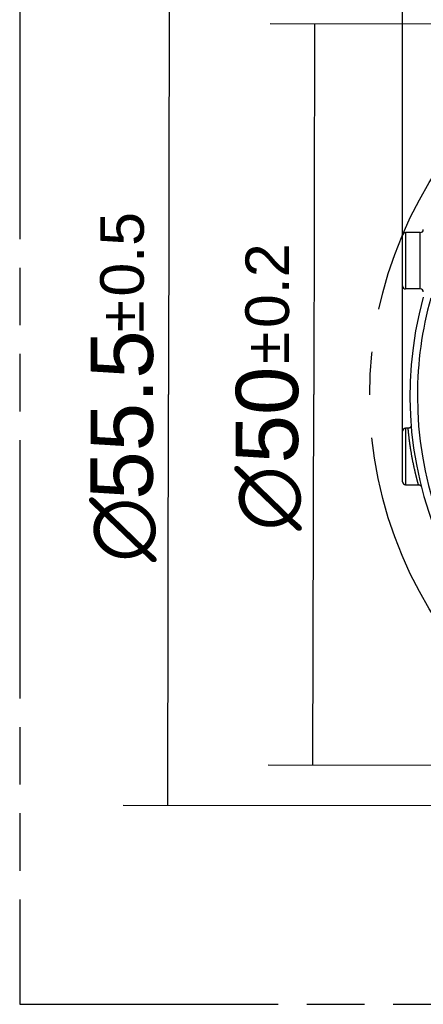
# Model space of a CAD drawing. Header units: millimetres. Extents: x 0 to 210, y 0 to 297.
# Tile 3 of 89: x 50 to 64, y 133 to 166. Entities that reach past the tile are written whole.
import ezdxf
from ezdxf.enums import TextEntityAlignment as Align

# ---------------------------------------------------------------- set-up
doc = ezdxf.new("R2010")
doc.units = ezdxf.units.MM
doc.header["$LTSCALE"] = 19.36
doc.linetypes.add('CENTER', pattern=[0.6, 0.375, -0.075, 0.075, -0.075])
doc.linetypes.add('PHANTOM', pattern=[0.8, 0.45, -0.05, 0.1, -0.05, 0.1, -0.05])
doc.layers.get('0').update_dxf_attribs({"linetype": 'CONTINUOUS'})
for name, color, linetype in [('DEFAULT_1', 7, 'CENTER'), ('DEFAULT_3', 7, 'PHANTOM'), ('Z_DIM_2D', 7, 'CONTINUOUS')]:
    doc.layers.add(name, color=color, linetype=linetype)
doc.styles.add('TEXTSTYLE_3', font='helveticaneueltw1g-ltcn.otf')
doc.styles.add('TEXTSTYLE_4', font='gdt', dxfattribs={"width": 0.7})
doc.dimstyles.new('DIMSTYLE_2', dxfattribs={"dimtxt": 2.1, "dimasz": 3.5, "dimexe": 1.5, "dimexo": 0, "dimgap": 0.525, "dimtad": 1, "dimlfac": 2, "dimdsep": 46, "dimtxsty": 'TEXTSTYLE_3', "dimblk": '_FILLED', "dimblk1": '_FILLED', "dimblk2": '_FILLED', "dimcen": 0.09, "dimclrt": 5, "dimazin": 2, "dimtol": 1, "dimtp": 0.2, "dimtm": 0.2, "dimtfac": 1, "dimtofl": 0, "dimtmove": 0, "dimatfit": 3, "dimldrblk": '_FILLED', "dimfxl": 0, "dimtolj": 1, "dimarcsym": 0})
doc.dimstyles.new('DIMSTYLE_5', dxfattribs={"dimtxt": 2.1, "dimasz": 3.5, "dimexe": 1.5, "dimexo": 0, "dimgap": 0.525, "dimtad": 1, "dimdsep": 46, "dimtxsty": 'TEXTSTYLE_3', "dimblk": '_FILLED', "dimblk1": '_FILLED', "dimblk2": '_FILLED', "dimcen": 0.09, "dimclrt": 5, "dimazin": 2, "dimtol": 1, "dimtp": 0.5, "dimtm": 0.5, "dimtfac": 1, "dimtofl": 0, "dimtmove": 0, "dimatfit": 3, "dimldrblk": '_FILLED', "dimfxl": 0, "dimtolj": 1, "dimarcsym": 0})

# ---------------------------------------------------------------- blocks, each defined once
blk = doc.blocks.new('*D4')
at = {"layer": 'Z_DIM_2D', "color": 2, "linetype": 'Continuous', "transparency": 16777216}
for p, q in [((63.03, 152), (63.03, 177.039)), ((88.53, 149.5), (88.53, 177.039)), ((63.03, 175.539), (75.78, 175.539)), ((88.53, 175.539), (75.78, 175.539))]:
    blk.add_line(p, q, dxfattribs=at)
at = {"layer": 'Z_DIM_2D', "color": 5, "linetype": 'Continuous', "transparency": 16777216}
for s, height, style, p in [('51', 2.1, 'TEXTSTYLE_3', (73.688, 176.064)), ('`', 1.47, 'TEXTSTYLE_4', (75.956, 176.379)), ('0.2', 1.47, 'TEXTSTYLE_3', (78.048, 176.379))]:
    blk.add_text(s, height=height, dxfattribs=dict(at, style=style)).set_placement(p, align=Align.CENTER)
blk = doc.blocks.new('_FILLED')
at = {"color": 0, "linetype": 'ByBlock'}
blk.add_solid([(0, 0), (-1, 0.125), (-1, -0.125)], dxfattribs=at)
blk = doc.blocks.new('_NONE')
blk = doc.blocks.new('*D5')
at = {"layer": 'Z_DIM_2D', "color": 2, "linetype": 'Continuous', "transparency": 16777216}
for p, q in [((75.809, 165.7), (58.566, 165.741)), ((60.066, 165.737), (60.036, 153.237)), ((60.007, 140.737), (60.036, 153.237)), ((75.75, 140.7), (58.507, 140.741))]:
    blk.add_line(p, q, dxfattribs=at)
at = {"layer": 'Z_DIM_2D', "color": 5, "linetype": 'Continuous', "transparency": 16777216}
for s, height, style, p in [('0.2', 1.47, 'TEXTSTYLE_3', (59.205, 156.907)), ('`', 1.47, 'TEXTSTYLE_4', (59.2, 154.816)), ('50', 2.1, 'TEXTSTYLE_3', (59.51, 152.547)), ('n', 2.1, 'TEXTSTYLE_4', (59.503, 149.737))]:
    blk.add_text(s, height=height, rotation=89.8642, dxfattribs=dict(at, style=style)).set_placement(p, align=Align.CENTER)
blk = doc.blocks.new('*D11')
at = {"layer": 'Z_DIM_2D', "color": 2, "linetype": 'Continuous', "transparency": 16777216}
for p, q in [((75.805, 167.054), (53.669, 167.095)), ((55.169, 167.093), (55.143, 153.238)), ((55.117, 139.384), (55.143, 153.238)), ((75.754, 139.346), (53.617, 139.387))]:
    blk.add_line(p, q, dxfattribs=at)
at = {"layer": 'Z_DIM_2D', "color": 5, "linetype": 'Continuous', "transparency": 16777216}
for s, height, style, p in [('0.5', 1.47, 'TEXTSTYLE_3', (54.312, 157.966)), ('`', 1.47, 'TEXTSTYLE_4', (54.308, 155.874)), ('55.5', 2.1, 'TEXTSTYLE_3', (54.617, 152.548)), ('n', 2.1, 'TEXTSTYLE_4', (54.61, 148.679))]:
    blk.add_text(s, height=height, rotation=89.8939, dxfattribs=dict(at, style=style)).set_placement(p, align=Align.CENTER)

msp = doc.modelspace()

# ---------------------------------------------------------------- linework, layer by layer
at = {"color": 9, "linetype": 'Continuous'}
for p, q in [((63.1298, 158.7001), (63.1298, 156.8001)), ((63.6298, 156.8001), (63.6298, 158.7001)), ((63.0298, 156.9001), (63.0298, 158.6001)), ((63.1298, 152.1001), (63.1298, 150.2001)), ((63.0298, 150.3001), (63.0298, 152.0001))]:
    msp.add_line(p, q, dxfattribs=at)
at = {"color": 6, "linetype": 'Continuous'}
for p, q in [((63.6298, 158.7001), (63.1298, 158.7001)), ((63.6298, 156.8001), (63.1298, 156.8001)), ((63.2195, 152.1001), (63.1298, 152.1001)), ((63.2203, 152.1001), (63.2195, 152.1001)), ((63.3151, 152.1705), (63.3148, 152.1697)), ((63.3153, 152.1713), (63.3151, 152.1705)), ((63.3155, 152.172), (63.3153, 152.1713)), ((63.3157, 152.1727), (63.3155, 152.172)), ((63.3159, 152.1734), (63.3157, 152.1727)), ((63.3161, 152.1741), (63.3159, 152.1734)), ((63.3163, 152.1747), (63.3161, 152.1741)), ((63.3164, 152.1754), (63.3163, 152.1747)), ((63.3166, 152.176), (63.3164, 152.1754)), ((63.3167, 152.1765), (63.3166, 152.176)), ((63.3169, 152.1771), (63.3167, 152.1765)), ((63.317, 152.1777), (63.3169, 152.1771)), ((63.3171, 152.1782), (63.317, 152.1777)), ((63.3172, 152.1787), (63.3171, 152.1782)), ((63.3173, 152.1792), (63.3172, 152.1787)), ((63.3174, 152.1797), (63.3173, 152.1792)), ((63.3175, 152.1802), (63.3174, 152.1797)), ((63.3176, 152.1807), (63.3175, 152.1802)), ((63.3177, 152.1811), (63.3176, 152.1807)), ((63.3178, 152.1816), (63.3177, 152.1811)), ((63.3179, 152.182), (63.3178, 152.1816)), ((63.318, 152.1825), (63.3179, 152.182)), ((63.3181, 152.1831), (63.318, 152.1825)), ((63.3182, 152.1837), (63.3181, 152.1831)), ((63.3183, 152.1843), (63.3182, 152.1837)), ((63.3184, 152.1849), (63.3183, 152.1843)), ((63.3185, 152.1854), (63.3184, 152.1849)), ((63.3186, 152.1865), (63.3185, 152.186)), ((63.3185, 152.186), (63.3185, 152.1854)), ((63.3187, 152.187), (63.3186, 152.1865)), ((63.3188, 152.188), (63.3187, 152.1875)), ((63.3187, 152.1875), (63.3187, 152.187)), ((63.3189, 152.1885), (63.3188, 152.188)), ((63.319, 152.1894), (63.3189, 152.189)), ((63.3189, 152.189), (63.3189, 152.1885)), ((63.3191, 152.1909), (63.319, 152.1903)), ((63.319, 152.1903), (63.319, 152.1899)), ((63.319, 152.1899), (63.319, 152.1894)), ((63.3192, 152.1914), (63.3191, 152.1909)), ((63.3192, 152.2078), (63.3193, 152.2074)), ((63.3193, 152.193), (63.3192, 152.1925)), ((63.3192, 152.1925), (63.3192, 152.192)), ((63.3192, 152.192), (63.3192, 152.1914)), ((63.3193, 152.2074), (63.3193, 152.2069)), ((63.3193, 152.2069), (63.3193, 152.2065)), ((63.3193, 152.2065), (63.3193, 152.206)), ((63.3193, 152.206), (63.3194, 152.2055)), ((63.3194, 152.1945), (63.3193, 152.194)), ((63.3193, 152.194), (63.3193, 152.1935)), ((63.3193, 152.1935), (63.3193, 152.193)), ((63.3194, 152.2055), (63.3194, 152.2051)), ((63.3194, 152.2051), (63.3194, 152.2046)), ((63.3194, 152.2046), (63.3194, 152.2041)), ((63.3194, 152.2041), (63.3195, 152.2036)), ((63.3195, 152.1964), (63.3194, 152.1958)), ((63.3194, 152.1958), (63.3194, 152.1954)), ((63.3194, 152.1954), (63.3194, 152.1949)), ((63.3194, 152.1949), (63.3194, 152.1945)), ((63.3197, 152.2017), (63.3195, 152.2045)), ((63.3195, 152.2036), (63.3195, 152.2031)), ((63.3195, 152.2031), (63.3195, 152.2027)), ((63.3195, 152.2027), (63.3195, 152.2022)), ((63.3195, 152.2022), (63.3195, 152.2017)), ((63.3195, 152.2017), (63.3195, 152.2012)), ((63.3195, 152.2012), (63.3195, 152.2007)), ((63.3195, 152.2007), (63.3195, 152.2002)), ((63.3195, 152.2002), (63.3195, 152.1998)), ((63.3195, 152.1998), (63.3195, 152.1993)), ((63.3195, 152.1993), (63.3195, 152.1989)), ((63.3195, 152.1989), (63.3195, 152.1984)), ((63.3195, 152.1984), (63.3195, 152.1979)), ((63.3195, 152.1979), (63.3195, 152.1974)), ((63.3195, 152.1974), (63.3195, 152.1969)), ((63.3195, 152.1969), (63.3195, 152.1964)), ((63.6453, 150.1623), (63.6458, 150.1617)), ((63.6458, 150.1617), (63.6463, 150.161)), ((63.6463, 150.161), (63.6468, 150.1604)), ((63.6468, 150.1604), (63.6473, 150.1598)), ((63.6473, 150.1598), (63.6477, 150.1592)), ((63.6477, 150.1592), (63.6481, 150.1586)), ((63.6481, 150.1586), (63.6485, 150.1581)), ((63.6485, 150.1581), (63.6489, 150.1575)), ((63.6489, 150.1575), (63.6493, 150.157)), ((63.6499, 150.1562), (63.6502, 150.1556)), ((63.6502, 150.1556), (63.6505, 150.1551)), ((63.6505, 150.1551), (63.6509, 150.1546)), ((63.6509, 150.1546), (63.6512, 150.1541)), ((63.6512, 150.1541), (63.6515, 150.1537)), ((63.6515, 150.1537), (63.6518, 150.1532)), ((63.6518, 150.1532), (63.6521, 150.1527)), ((63.6521, 150.1527), (63.6524, 150.1522)), ((63.6524, 150.1522), (63.6527, 150.1518)), ((63.6527, 150.1518), (63.6529, 150.1513)), ((63.6529, 150.1513), (63.6532, 150.1509)), ((63.6532, 150.1509), (63.6534, 150.1505)), ((63.6534, 150.1505), (63.6537, 150.1501)), ((63.6537, 150.1501), (63.6539, 150.1496)), ((63.6539, 150.1496), (63.6542, 150.1492)), ((63.6542, 150.1492), (63.6544, 150.1488)), ((63.6544, 150.1488), (63.6546, 150.1484)), ((63.6546, 150.1484), (63.6548, 150.148)), ((63.6548, 150.148), (63.6551, 150.1475)), ((63.6551, 150.1475), (63.6554, 150.1469)), ((63.6554, 150.1469), (63.6557, 150.1464)), ((63.6557, 150.1464), (63.656, 150.1459)), ((63.656, 150.1459), (63.6562, 150.1454)), ((63.6562, 150.1454), (63.6565, 150.1449)), ((63.6565, 150.1449), (63.6567, 150.1444)), ((63.6567, 150.1444), (63.6569, 150.1439)), ((63.6569, 150.1439), (63.6572, 150.1435)), ((63.6572, 150.1435), (63.6574, 150.143)), ((63.6574, 150.143), (63.6576, 150.1426)), ((63.6576, 150.1426), (63.6578, 150.1422)), ((63.6578, 150.1422), (63.658, 150.1417)), ((63.658, 150.1417), (63.6582, 150.1413)), ((63.6582, 150.1413), (63.6583, 150.1409)), ((63.6583, 150.1409), (63.6586, 150.1404)), ((63.6586, 150.1404), (63.6588, 150.1399)), ((63.6588, 150.1399), (63.659, 150.1394)), ((63.659, 150.1394), (63.6592, 150.1389)), ((63.6592, 150.1389), (63.6594, 150.1384)), ((63.6594, 150.1384), (63.6596, 150.138)), ((63.6596, 150.138), (63.6598, 150.1375)), ((63.6598, 150.1375), (63.66, 150.1371)), ((63.66, 150.1371), (63.6601, 150.1367)), ((63.6601, 150.1367), (63.6603, 150.1362)), ((63.6603, 150.1362), (63.6605, 150.1358)), ((63.6605, 150.1358), (63.6607, 150.1353)), ((63.6607, 150.1353), (63.6608, 150.1348)), ((63.6608, 150.1348), (63.661, 150.1344)), ((63.661, 150.1344), (63.6612, 150.1339)), ((63.6612, 150.1339), (63.6613, 150.1334)), ((63.6613, 150.1334), (63.6615, 150.133)), ((63.6615, 150.133), (63.6617, 150.1325)), ((63.6617, 150.1325), (63.6618, 150.1321)), ((63.6618, 150.1321), (63.6619, 150.1317)), ((63.6619, 150.1317), (63.6621, 150.1312)), ((63.6621, 150.1312), (63.6623, 150.1307)), ((63.6623, 150.1307), (63.6624, 150.1303)), ((63.6624, 150.1303), (63.6626, 150.1298)), ((63.6626, 150.1298), (63.6627, 150.1294)), ((63.6627, 150.1294), (63.6628, 150.1289)), ((63.6628, 150.1289), (63.663, 150.1285)), ((63.663, 150.1285), (63.6631, 150.128)), ((63.6631, 150.128), (63.664, 150.1248))]:
    msp.add_line(p, q, dxfattribs=at)
for points in [[(63.3148, 152.1697), (63.3146, 152.1689), (63.3144, 152.1685), (63.3143, 152.1681), (63.3141, 152.1676), (63.314, 152.1672), (63.3138, 152.1667), (63.3136, 152.1663), (63.3135, 152.1658), (63.3133, 152.1653), (63.3131, 152.1648), (63.3129, 152.1643), (63.3127, 152.1638), (63.3125, 152.1633), (63.3123, 152.1627), (63.3121, 152.1621), (63.3118, 152.1616), (63.3116, 152.161), (63.3113, 152.1603), (63.311, 152.1597), (63.3107, 152.1591), (63.3105, 152.1585), (63.3102, 152.1578), (63.3099, 152.1572), (63.3096, 152.1566), (63.3093, 152.156), (63.309, 152.1554), (63.3087, 152.1548), (63.3084, 152.1542), (63.3081, 152.1536), (63.3078, 152.153), (63.3074, 152.1524), (63.3071, 152.1518), (63.3068, 152.1512), (63.3064, 152.1506), (63.3061, 152.15), (63.3058, 152.1494), (63.3054, 152.1488), (63.3051, 152.1483), (63.3047, 152.1477), (63.3044, 152.1471), (63.304, 152.1465), (63.3036, 152.146), (63.3033, 152.1454), (63.3029, 152.1448), (63.3025, 152.1443), (63.3021, 152.1437), (63.3017, 152.1431), (63.3014, 152.1426), (63.301, 152.142), (63.3006, 152.1415), (63.3002, 152.1409), (63.2998, 152.1404), (63.2994, 152.1398), (63.2989, 152.1393), (63.2985, 152.1388), (63.2981, 152.1382), (63.2977, 152.1377), (63.2973, 152.1372), (63.2968, 152.1366), (63.2964, 152.1361), (63.296, 152.1356), (63.2955, 152.1351), (63.2951, 152.1345), (63.2946, 152.134), (63.2942, 152.1335), (63.2937, 152.133), (63.2933, 152.1325), (63.2928, 152.132), (63.2924, 152.1315), (63.2919, 152.131), (63.2914, 152.1305), (63.2909, 152.1301), (63.2905, 152.1296), (63.29, 152.1291), (63.2895, 152.1286), (63.289, 152.1281), (63.2885, 152.1277), (63.288, 152.1272), (63.2875, 152.1267), (63.287, 152.1263), (63.2865, 152.1258), (63.286, 152.1254), (63.2855, 152.1249), (63.285, 152.1245), (63.2845, 152.124), (63.284, 152.1236), (63.2835, 152.1232), (63.2829, 152.1227), (63.2824, 152.1223), (63.2819, 152.1219), (63.2813, 152.1215), (63.2808, 152.121), (63.2803, 152.1206), (63.2797, 152.1202), (63.2792, 152.1198), (63.2786, 152.1194), (63.2781, 152.119), (63.2775, 152.1186), (63.277, 152.1182), (63.2764, 152.1178), (63.2759, 152.1174), (63.2753, 152.1171), (63.2747, 152.1167), (63.2742, 152.1163), (63.2736, 152.1159), (63.273, 152.1156), (63.2725, 152.1152), (63.2719, 152.1149), (63.2713, 152.1145), (63.2707, 152.1141), (63.2701, 152.1138), (63.2695, 152.1135), (63.269, 152.1131), (63.2684, 152.1128), (63.2678, 152.1125), (63.2672, 152.1121), (63.2666, 152.1118), (63.266, 152.1115), (63.2654, 152.1112), (63.2648, 152.1109), (63.2642, 152.1106), (63.2636, 152.1103), (63.2629, 152.11), (63.2623, 152.1097), (63.2617, 152.1094), (63.2611, 152.1091), (63.2605, 152.1088), (63.2599, 152.1085), (63.2592, 152.1083), (63.2586, 152.108), (63.258, 152.1077), (63.2574, 152.1075), (63.2567, 152.1072), (63.2561, 152.107), (63.2555, 152.1067), (63.2548, 152.1065), (63.2542, 152.1063), (63.2536, 152.106), (63.2529, 152.1058), (63.2523, 152.1056), (63.2516, 152.1053), (63.251, 152.1051), (63.2503, 152.1049), (63.2497, 152.1047), (63.2491, 152.1045), (63.2484, 152.1043), (63.2478, 152.1041), (63.2471, 152.1039), (63.2464, 152.1037), (63.2458, 152.1036), (63.2451, 152.1034), (63.2445, 152.1032), (63.2438, 152.103), (63.2432, 152.1029), (63.2425, 152.1027), (63.2418, 152.1026), (63.2412, 152.1024), (63.2405, 152.1023), (63.2399, 152.1021), (63.2392, 152.102), (63.2385, 152.1019), (63.2379, 152.1017), (63.2372, 152.1016), (63.2365, 152.1015), (63.2358, 152.1014), (63.2352, 152.1013), (63.2345, 152.1012), (63.2338, 152.1011), (63.2332, 152.101), (63.2325, 152.1009), (63.2318, 152.1008), (63.2311, 152.1007), (63.2305, 152.1007), (63.2298, 152.1006), (63.2291, 152.1005), (63.2284, 152.1004), (63.2278, 152.1004), (63.2271, 152.1003), (63.2264, 152.1003), (63.2257, 152.1002), (63.2251, 152.1002), (63.2244, 152.1002), (63.2237, 152.1001), (63.223, 152.1001), (63.2223, 152.1001), (63.2217, 152.1001), (63.221, 152.1001), (63.2203, 152.1001)], [(63.1298, 150.2001), (63.5673, 150.2001), (63.568, 150.2), (63.5686, 150.2), (63.5693, 150.2), (63.57, 150.2), (63.5707, 150.2), (63.5714, 150.2), (63.572, 150.1999), (63.5727, 150.1999), (63.5734, 150.1999), (63.5741, 150.1998), (63.5747, 150.1998), (63.5754, 150.1997), (63.5761, 150.1996), (63.5768, 150.1996), (63.5775, 150.1995), (63.5781, 150.1994), (63.5788, 150.1994), (63.5795, 150.1993), (63.5802, 150.1992), (63.5808, 150.1991), (63.5815, 150.199), (63.5822, 150.1989), (63.5829, 150.1988), (63.5835, 150.1987), (63.5842, 150.1986), (63.5849, 150.1985), (63.5855, 150.1983), (63.5862, 150.1982), (63.5869, 150.1981), (63.5875, 150.1979), (63.5882, 150.1978), (63.5889, 150.1976), (63.5895, 150.1975), (63.5902, 150.1973), (63.5909, 150.1972), (63.5915, 150.197), (63.5922, 150.1969), (63.5928, 150.1967), (63.5935, 150.1965), (63.5941, 150.1963), (63.5948, 150.1961), (63.5954, 150.1959), (63.5961, 150.1957), (63.5968, 150.1955), (63.5974, 150.1953), (63.598, 150.1951), (63.5987, 150.1949), (63.5993, 150.1947), (63.6, 150.1945), (63.6006, 150.1943), (63.6013, 150.194), (63.6019, 150.1938), (63.6025, 150.1936), (63.6032, 150.1933), (63.6038, 150.1931), (63.6044, 150.1928), (63.6051, 150.1926), (63.6057, 150.1923), (63.6063, 150.192), (63.6069, 150.1918), (63.6076, 150.1915), (63.6082, 150.1912), (63.6088, 150.1909), (63.6094, 150.1906), (63.61, 150.1904), (63.6107, 150.1901), (63.6113, 150.1898), (63.6119, 150.1895), (63.6125, 150.1891), (63.6131, 150.1888), (63.6137, 150.1885), (63.6143, 150.1882), (63.6149, 150.1879), (63.6155, 150.1876), (63.6161, 150.1872), (63.6167, 150.1869), (63.6173, 150.1865), (63.6179, 150.1862), (63.6184, 150.1859), (63.619, 150.1855), (63.6196, 150.1851), (63.6202, 150.1848), (63.6208, 150.1844), (63.6213, 150.1841), (63.6219, 150.1837), (63.6225, 150.1833), (63.623, 150.1829), (63.6236, 150.1826), (63.6241, 150.1822), (63.6247, 150.1818), (63.6253, 150.1814), (63.6258, 150.181), (63.6264, 150.1806), (63.6269, 150.1802), (63.6275, 150.1798), (63.628, 150.1794), (63.6285, 150.1789), (63.6291, 150.1785), (63.6296, 150.1781), (63.6301, 150.1777), (63.6307, 150.1772), (63.6312, 150.1768), (63.6317, 150.1764), (63.6322, 150.1759), (63.6327, 150.1755), (63.6332, 150.175), (63.6338, 150.1746), (63.6343, 150.1741), (63.6348, 150.1737), (63.6353, 150.1732), (63.6358, 150.1727), (63.6362, 150.1723), (63.6367, 150.1718), (63.6372, 150.1713), (63.6377, 150.1708), (63.6382, 150.1704), (63.6387, 150.1699), (63.6391, 150.1694), (63.6396, 150.1689), (63.6401, 150.1684), (63.6405, 150.1679), (63.641, 150.1674), (63.6414, 150.167), (63.6418, 150.1666), (63.6421, 150.1661), (63.6425, 150.1657), (63.6429, 150.1653), (63.6432, 150.1649), (63.6435, 150.1645), (63.6438, 150.1641), (63.6442, 150.1638), (63.6445, 150.1634), (63.6448, 150.163), (63.645, 150.1627), (63.6453, 150.1623)], [(63.6493, 150.157), (63.6497, 150.1564), (63.6499, 150.1562)]]:
    msp.add_lwpolyline(points, dxfattribs=at)
for centre, radius, start, end in [((63.1298, 158.6001), 0.1, 90, 180), ((63.6298, 158.8001), 0.1, 270, 359.99573), ((63.1298, 156.9001), 0.1, 180, 270), ((63.6298, 156.7001), 0.1, 0.00427, 90), ((75.7798, 153.2001), 12.5, 164.57943, 330), ((63.1298, 152.0001), 0.1, 90, 180), ((63.1298, 150.3001), 0.1, 180, 270)]:
    msp.add_arc(centre, radius, start, end, dxfattribs=at)
at = {"color": 9, "linetype": 'Continuous'}
for start, end in [(164.4219, 180), (180, 330)]:
    msp.add_arc((75.7798, 153.2001), 12.25, start, end, dxfattribs=at)
for points, knots in [([(63.3477, 151.1501), (63.3405, 151.1894), (63.3301, 151.2484), (63.317, 151.3272), (63.3075, 151.3864), (63.2999, 151.4358), (63.2939, 151.4753), (63.2881, 151.5148), (63.2809, 151.5642), (63.2727, 151.6236), (63.2661, 151.6731), (63.261, 151.7127), (63.2573, 151.7425), (63.2542, 151.7672), (63.2519, 151.7871), (63.2495, 151.8069), (63.2466, 151.8317), (63.2433, 151.8615), (63.24, 151.8913), (63.2373, 151.9161), (63.2352, 151.936), (63.2337, 151.9509), (63.2322, 151.9658), (63.2307, 151.9807), (63.2292, 151.9956), (63.228, 152.008), (63.227, 152.018), (63.2263, 152.0254), (63.2256, 152.0329), (63.2249, 152.0404), (63.2242, 152.0478), (63.2235, 152.0553), (63.223, 152.0615), (63.2225, 152.0665), (63.2222, 152.0702), (63.2218, 152.0739), (63.2215, 152.0777), (63.2212, 152.0808), (63.221, 152.0833), (63.2208, 152.0851), (63.2207, 152.087), (63.2205, 152.0889), (63.2203, 152.0907), (63.2202, 152.0923), (63.2201, 152.0935), (63.22, 152.0945), (63.2199, 152.0954), (63.2199, 152.0963), (63.2198, 152.0971), (63.2197, 152.0977), (63.2197, 152.0982), (63.2197, 152.0986), (63.2196, 152.0989), (63.2196, 152.0991), (63.2196, 152.0994), (63.2196, 152.0995), (63.2195, 152.0997), (63.2195, 152.0998), (63.2195, 152.0999), (63.2195, 152.1), (63.2195, 152.1001)], [0, 0, 0, 0, 0.1249994, 0.1874994, 0.2499994, 0.3124994, 0.3437494, 0.3749995, 0.4374995, 0.4999995, 0.5624995, 0.5937495, 0.6249996, 0.6562496, 0.6718746, 0.6874996, 0.7187497, 0.7499997, 0.7812497, 0.8124998, 0.8281248, 0.8437498, 0.8593748, 0.8749999, 0.8906249, 0.9062499, 0.9140624, 0.9218749, 0.9296874, 0.9374999, 0.9453124, 0.953125, 0.9609375, 0.9648437, 0.96875, 0.9726562, 0.9765625, 0.9804687, 0.9824219, 0.984375, 0.9863281, 0.9882813, 0.9902344, 0.9921875, 0.9931641, 0.9941406, 0.9951172, 0.9960938, 0.9970703, 0.9975586, 0.9980469, 0.9985352, 0.9987793, 0.9990235, 0.9992676, 0.9995117, 0.9996338, 0.9997559, 0.999878, 1, 1, 1, 1]), ([(63.567, 150.2001), (63.567, 150.2001), (63.567, 150.2001), (63.567, 150.2001), (63.567, 150.2002), (63.567, 150.2002), (63.567, 150.2003), (63.5669, 150.2004), (63.5669, 150.2005), (63.5669, 150.2006), (63.5668, 150.2008), (63.5668, 150.201), (63.5667, 150.2012), (63.5667, 150.2014), (63.5666, 150.2017), (63.5665, 150.202), (63.5664, 150.2024), (63.5663, 150.2028), (63.5662, 150.2033), (63.566, 150.2037), (63.5659, 150.2042), (63.5657, 150.2048), (63.5655, 150.2056), (63.5653, 150.2065), (63.565, 150.2074), (63.5647, 150.2083), (63.5644, 150.2095), (63.564, 150.2111), (63.5634, 150.2129), (63.5629, 150.2147), (63.5624, 150.2166), (63.5619, 150.2184), (63.5613, 150.2202), (63.5606, 150.2227), (63.5598, 150.2257), (63.5587, 150.2294), (63.5577, 150.233), (63.5566, 150.2367), (63.5558, 150.2398), (63.5551, 150.2422), (63.5544, 150.2447), (63.5536, 150.2477), (63.5522, 150.2526), (63.5505, 150.2587), (63.5485, 150.2661), (63.5468, 150.2722), (63.5454, 150.2771), (63.5441, 150.282), (63.5428, 150.2869), (63.5414, 150.2918), (63.5401, 150.2967), (63.5378, 150.3053), (63.5345, 150.3176), (63.5306, 150.3323), (63.5277, 150.3433), (63.5258, 150.3507), (63.5245, 150.3556), (63.5229, 150.3618), (63.5209, 150.3691), (63.5184, 150.379), (63.5158, 150.3888), (63.5133, 150.3986), (63.5108, 150.4085), (63.5076, 150.4208), (63.5026, 150.4405), (63.4964, 150.4651), (63.489, 150.4947), (63.4817, 150.5243), (63.4744, 150.5539), (63.4673, 150.5835), (63.4579, 150.623), (63.4463, 150.6725), (63.4328, 150.7319), (63.4196, 150.7915), (63.4068, 150.8511), (63.3943, 150.9107), (63.3821, 150.9704), (63.3702, 151.0302), (63.3587, 151.0901), (63.3513, 151.1301), (63.3477, 151.1501)], [0, 0, 0, 0, 0.0000609, 0.0000915, 0.000122, 0.000183, 0.0002441, 0.0003661, 0.0004882, 0.0006103, 0.0007324, 0.0009765, 0.0012206, 0.0014648, 0.0017089, 0.0019531, 0.0024413, 0.0029296, 0.0034179, 0.0039062, 0.0043945, 0.0048828, 0.0058593, 0.0068359, 0.0078124, 0.008789, 0.0097656, 0.0117187, 0.0136718, 0.0156249, 0.0175781, 0.0195312, 0.0214843, 0.0234375, 0.0273437, 0.03125, 0.0351562, 0.0390625, 0.0429687, 0.0449219, 0.046875, 0.0507812, 0.0546875, 0.0625, 0.0703125, 0.078125, 0.0820313, 0.0859375, 0.09375, 0.0976563, 0.1015625, 0.109375, 0.125, 0.1406251, 0.1562501, 0.1601563, 0.1640626, 0.1718751, 0.1796876, 0.1875001, 0.2031251, 0.2109376, 0.2187501, 0.2343751, 0.2500001, 0.2812502, 0.3125002, 0.3437502, 0.3750002, 0.4062502, 0.4375003, 0.5000002, 0.5625002, 0.6250002, 0.6875002, 0.7500001, 0.8125001, 0.8750001, 0.9375, 1, 1, 1, 1])]:
    msp.add_open_spline(points, degree=3, knots=knots, dxfattribs=at)
at = {"layer": 'DEFAULT_1', "color": 7, "linetype": 'CENTER'}
msp.add_circle((75.7798, 153.2001), 13.8544, dxfattribs=at)
at = {"layer": 'DEFAULT_3', "color": 91, "linetype": 'PHANTOM', "true_color": 0x80ff80}
for p, q in [((50.1286, 182.68), (50.1286, 132.68)), ((50.1286, 132.68), (150.1286, 132.68))]:
    msp.add_line(p, q, dxfattribs=at)

# ---------------------------------------------------------------- dimensions: what is measured, and where the dimension line sits
at = {"layer": 'Z_DIM_2D', "color": 2, "linetype": 'Continuous'}
dim = msp.add_linear_dim(base=(88.5298, 175.5393), p1=(63.0298, 152.0001), p2=(88.5298, 149.5001), angle=0, dimstyle='DIMSTYLE_2', override={"dimblk1": 'NONE', "dimblk2": 'NONE', "dimsah": 1}, dxfattribs=at)
dim.commit()
dim.dimension.update_dxf_attribs({"geometry": '*D4', "text_midpoint": (75.7798, 175.5393), "dimtype": 160})
for base, p1, p2, angle, dimstyle, picture, middle in [((55.1175, 139.3839), (75.8054, 167.0544), (75.7541, 139.3457), 269.89385, 'DIMSTYLE_5', '*D11', (55.1431, 153.238)), ((60.066, 165.7373), (75.7502, 140.7001), (75.8094, 165.7), 89.8642, 'DIMSTYLE_2', '*D5', (60.0364, 153.237))]:
    dim = msp.add_linear_dim(base=base, p1=p1, p2=p2, angle=angle, text='%%c<>', dimstyle=dimstyle, override={"dimblk1": 'NONE', "dimblk2": 'NONE', "dimsah": 1}, dxfattribs=at)
    dim.commit()
    dim.dimension.update_dxf_attribs({"geometry": picture, "text_midpoint": middle, "dimtype": 160})

doc.saveas('drawing.dxf')
